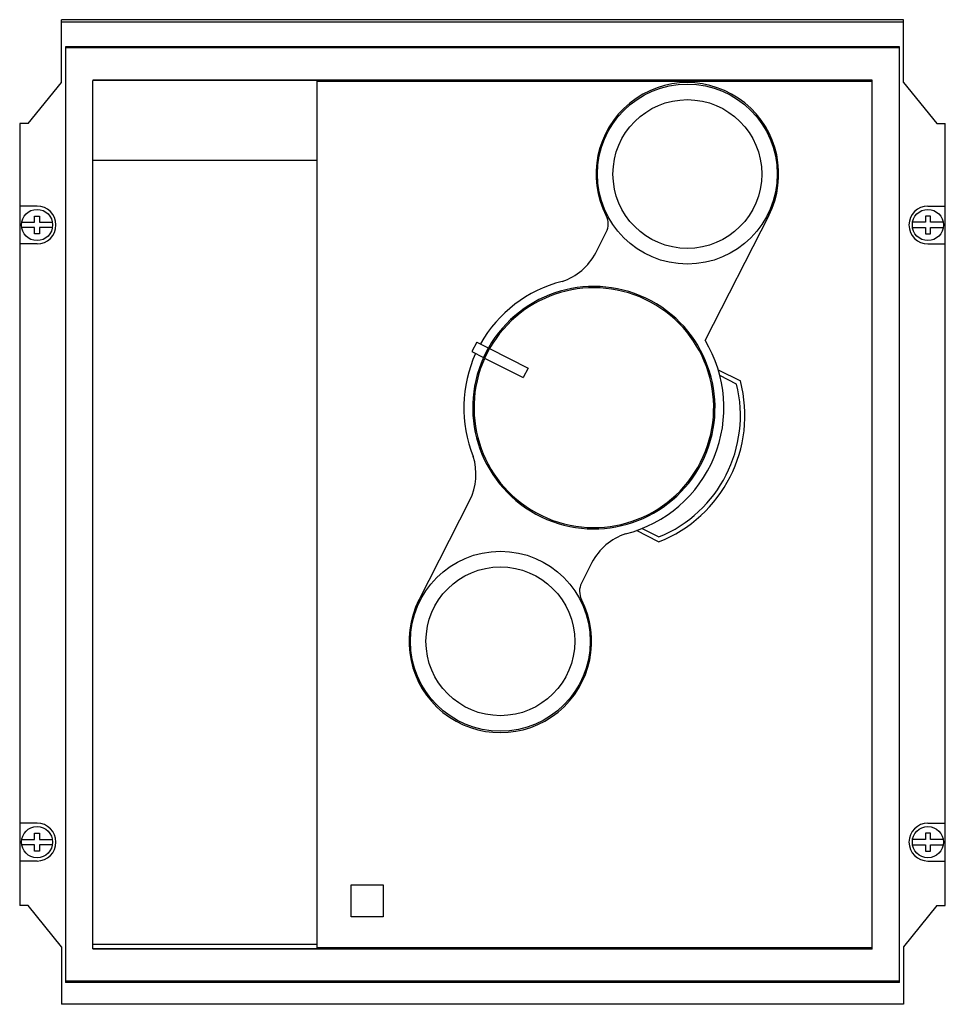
# Model space of a CAD drawing. Header units: millimetres. Extents: x 29 to 237, y 71 to 292.
import ezdxf

# ---------------------------------------------------------------- set-up
doc = ezdxf.new("R2010")
doc.units = ezdxf.units.MM
doc.header["$LTSCALE"] = 23.850557
doc.layers.add('00_COMPONENTS_1', color=7, linetype='CONTINUOUS')

msp = doc.modelspace()

# ---------------------------------------------------------------- linework, layer by layer
at = {"layer": '00_COMPONENTS_1', "color": 7, "linetype": 'Continuous'}
for p, q in [((38.21, 278.22), (38.21, 292.31)), ((227.21, 292.31), (38.21, 292.31)), ((227.21, 291.72), (38.21, 291.72)), ((227.21, 278.22), (227.21, 292.31)), ((39.11, 286.25), (39.11, 76.24)), ((226.31, 286.25), (39.11, 286.25)), ((226.31, 285.96), (39.11, 285.96)), ((226.31, 76.24), (226.31, 286.25)), ((220.21, 278.74), (45.21, 278.74)), ((45.21, 83.8), (45.21, 278.69)), ((95.52, 278.69), (45.21, 278.69)), ((95.52, 278.69), (95.52, 83.8)), ((220.21, 278.44), (95.52, 278.44)), ((220.21, 83.74), (220.21, 278.74)), ((30.71, 268.99), (38.21, 278.22)), ((227.21, 278.22), (234.71, 268.99)), ((28.81, 268.99), (28.81, 93.5)), ((30.71, 268.99), (28.81, 268.99)), ((234.71, 268.99), (236.61, 268.99)), ((236.61, 93.5), (236.61, 268.99)), ((95.52, 260.74), (45.21, 260.74)), ((32.71, 250.49), (28.81, 250.49)), ((232.71, 250.49), (236.61, 250.49)), ((32.15, 246.84), (32.15, 248.25)), ((32.15, 248.25), (33.27, 248.25)), ((33.27, 248.25), (33.27, 246.84)), ((196.97, 248.37), (182.7, 220.36)), ((233.27, 248.25), (232.15, 248.25)), ((232.15, 248.25), (232.15, 246.84)), ((233.27, 246.84), (233.27, 248.25)), ((29.27, 246.84), (32.15, 246.84)), ((32.15, 245.64), (29.27, 245.64)), ((32.15, 244.23), (32.15, 245.64)), ((33.27, 246.84), (36.16, 246.84)), ((33.27, 245.64), (33.27, 244.23)), ((36.16, 245.64), (33.27, 245.64)), ((232.15, 246.84), (229.27, 246.84)), ((229.27, 245.64), (232.15, 245.64)), ((232.15, 245.64), (232.15, 244.23)), ((236.16, 246.84), (233.27, 246.84)), ((233.27, 245.64), (236.16, 245.64)), ((233.27, 244.23), (233.27, 245.64)), ((33.27, 244.23), (32.15, 244.23)), ((158.15, 240.02), (160.5, 244.63)), ((232.15, 244.23), (233.27, 244.23)), ((32.71, 241.99), (28.81, 241.99)), ((232.71, 241.99), (236.61, 241.99)), ((131.44, 219.97), (130.35, 217.84)), ((131.44, 219.97), (134.02, 218.66)), ((130.35, 217.84), (132.93, 216.52)), ((134.02, 218.66), (132.93, 216.52)), ((134.29, 218.52), (133.2, 216.38)), ((134.29, 218.52), (142.93, 214.12)), ((133.2, 216.38), (141.84, 211.98)), ((142.93, 214.12), (141.84, 211.98)), ((185.64, 213.76), (190.61, 211.23)), ((189.75, 210.55), (186.01, 212.45)), ((118.46, 162.12), (129.84, 184.45)), ((172.26, 175.13), (167.3, 177.66)), ((168.57, 178.13), (172.31, 176.22)), ((157.28, 170.46), (154.93, 165.86)), ((32.71, 111.99), (28.81, 111.99)), ((232.71, 111.99), (236.61, 111.99)), ((29.27, 108.34), (32.15, 108.34)), ((32.15, 108.34), (32.15, 109.75)), ((32.15, 109.75), (33.27, 109.75)), ((33.27, 109.75), (33.27, 108.34)), ((33.27, 108.34), (36.16, 108.34)), ((232.15, 108.34), (229.27, 108.34)), ((233.27, 109.75), (232.15, 109.75)), ((232.15, 109.75), (232.15, 108.34)), ((233.27, 108.34), (233.27, 109.75)), ((236.16, 108.34), (233.27, 108.34)), ((32.15, 107.14), (29.27, 107.14)), ((32.15, 105.73), (32.15, 107.14)), ((33.27, 107.14), (33.27, 105.73)), ((36.16, 107.14), (33.27, 107.14)), ((229.27, 107.14), (232.15, 107.14)), ((232.15, 107.14), (232.15, 105.73)), ((233.27, 107.14), (236.16, 107.14)), ((233.27, 105.73), (233.27, 107.14)), ((33.27, 105.73), (32.15, 105.73)), ((232.15, 105.73), (233.27, 105.73)), ((32.71, 103.49), (28.81, 103.49)), ((232.71, 103.49), (236.61, 103.49)), ((103.21, 98.14), (110.41, 98.14)), ((103.21, 90.94), (103.21, 98.14)), ((110.41, 98.14), (110.41, 90.94)), ((30.71, 93.5), (28.81, 93.5)), ((38.21, 84.27), (30.71, 93.5)), ((234.71, 93.5), (227.21, 84.27)), ((234.71, 93.5), (236.61, 93.5)), ((110.41, 90.94), (103.21, 90.94)), ((38.21, 84.27), (38.21, 71.34)), ((95.52, 84.74), (45.21, 84.74)), ((220.21, 84.05), (95.52, 84.05)), ((227.21, 84.27), (227.21, 71.34)), ((95.52, 83.8), (45.21, 83.8)), ((220.21, 83.74), (45.21, 83.74)), ((226.31, 76.52), (39.11, 76.52)), ((226.31, 76.24), (39.11, 76.24)), ((227.21, 71.34), (38.21, 71.34))]:
    msp.add_line(p, q, dxfattribs=at)
for centre, radius in [((178.7, 257.67), 20.2), ((178.7, 257.67), 16.7), ((32.71, 246.24), 3.5), ((232.71, 246.24), 3.5), ((136.72, 152.81), 20.2), ((136.72, 152.81), 16.7), ((32.71, 107.74), 3.5), ((232.71, 107.74), 3.5)]:
    msp.add_circle(centre, radius, dxfattribs=at)
for centre, radius, start, end in [((178.71, 257.68), 20.5, 333, 207.2907), ((32.71, 246.24), 4.25, 270, 90), ((232.71, 246.24), 4.25, 90, 270), ((156.93, 246.45), 4, 333, 27.2907), ((146.56, 245.92), 13, 287.9463, 333), ((157.71, 205.24), 27.2, 155.5281, 150.4719), ((157.71, 205.24), 26.9, 155.5568, 150.4432), ((157.71, 205.24), 29.2, 104.1623, 150.6447), ((157.71, 205.24), 29.2, 284.1362, 31.1773), ((157.71, 205.24), 29.2, 155.3553, 201.9719), ((161.16, 203.48), 30.45, 291.3798, 14.7483), ((161.16, 203.48), 29.45, 292.2479, 13.8828), ((118.25, 190.35), 13, 333, 17.7539), ((168.86, 164.56), 13, 107.9928, 153), ((158.5, 164.04), 4, 153, 207.2907), ((136.72, 152.81), 20.5, 153, 27.2907), ((32.71, 107.74), 4.25, 270, 90), ((232.71, 107.74), 4.25, 90, 270)]:
    msp.add_arc(centre, radius, start, end, dxfattribs=at)

doc.saveas('drawing.dxf')
